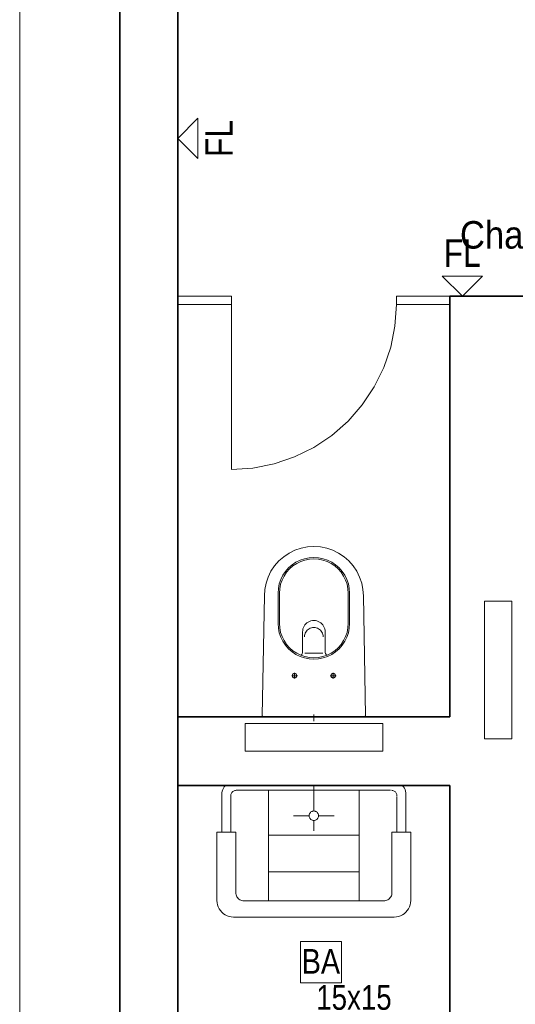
# Model space of a CAD drawing. Extents: x -297 to 573, y -46 to 548.
# Tile 7 of 256: x -50 to -14, y 98 to 170. Entities that reach past the tile are written whole.
import ezdxf
from ezdxf.lldxf.tags import DXFTag

# ---------------------------------------------------------------- set-up
doc = ezdxf.new("R2010")
doc.units = 0
doc.layers.get('0').update_dxf_attribs({"lineweight": 35})
for name, color, linetype, lineweight in [('5_EG-BESTAND', 7, 'Continuous', 25), ('5_EG-HLSE', 7, 'Continuous', 25), ('5_EG-NEU', 7, 'Continuous', 25), ('5_EG-WANDFLÄCHENMATERIAL', 7, 'Continuous', 25), ('H_Heizkoerpertext', 7, 'Continuous', 35)]:
    doc.layers.add(name, color=color, linetype=linetype, lineweight=lineweight)
for name, color, linetype, lineweight, true_color in [('H_Heizkoerper', 1, 'Continuous', 35, 0xff0000), ('H_Heizkoerperflaeche', 7, 'Continuous', 35, 0xc0c0c0), ('H_Ruecklauf', 5, 'Continuous', 35, 0x0000ff), ('H_Vorlauf', 1, 'Continuous', 35, 0xff0000)]:
    doc.layers.add(name, color=color, linetype=linetype, lineweight=lineweight, true_color=true_color)
doc.styles.get("Standard").update_dxf_attribs({"font": 'arial.ttf'})
tags = doc.linetypes.add('PUNKT2_S9', pattern=[0.0005, 0, -0.0005]).pattern_tags.tags
tags[6:7] = [DXFTag(74, 4), DXFTag(75, 0), DXFTag(340, '0'), DXFTag(46, 1.0), DXFTag(50, 0.0), DXFTag(44, 0.0), DXFTag(45, 0.0)]
tags[4:5] = [DXFTag(74, 4), DXFTag(75, 0), DXFTag(340, '0'), DXFTag(46, 1.0), DXFTag(50, 0.0), DXFTag(44, 0.0), DXFTag(45, 0.0)]

# ---------------------------------------------------------------- blocks, each defined once
blk = doc.blocks.new('Heizkörper-A07ALD4N1N', base_point=(-19.4, 149.314))
at = {"color": 0, "linetype": 'ByBlock', "lineweight": -2, "ltscale": 0.35}
for p, q in [((-9.985, 150.713), (-9.985, 152.713)), ((-9.985, 152.713), (1.975, 152.713)), ((1.975, 152.713), (1.975, 150.713)), ((1.975, 150.713), (-9.985, 150.713))]:
    blk.add_line(p, q, dxfattribs=at)
at = {"layer": 'H_Heizkoerperflaeche', "linetype": 'ByBlock', "lineweight": -2, "ltscale": 0.35}
for points in [[(-9.985, 150.713), (1.975, 150.713), (-9.985, 152.713)], [(1.975, 150.713), (-9.985, 152.713), (1.975, 152.713)]]:
    blk.add_solid(points, dxfattribs=at)
at = {"layer": 'H_Ruecklauf', "linetype": 'ByBlock', "lineweight": -2, "ltscale": 0.35}
for p, q in [((1.975, 151.713), (2.875, 151.713)), ((2.776, 151.726), (2.775, 151.713)), ((2.775, 151.713), (2.776, 151.7)), ((2.778, 151.739), (2.776, 151.726)), ((2.776, 151.7), (2.778, 151.687)), ((2.782, 151.752), (2.778, 151.739)), ((2.778, 151.687), (2.782, 151.675)), ((2.788, 151.763), (2.782, 151.752)), ((2.782, 151.675), (2.788, 151.663)), ((2.795, 151.774), (2.788, 151.763)), ((2.788, 151.663), (2.795, 151.652)), ((2.804, 151.784), (2.795, 151.774)), ((2.795, 151.652), (2.804, 151.643)), ((2.814, 151.793), (2.804, 151.784)), ((2.804, 151.643), (2.814, 151.634)), ((2.825, 151.8), (2.814, 151.793)), ((2.814, 151.634), (2.825, 151.627)), ((2.836, 151.806), (2.825, 151.8)), ((2.825, 151.627), (2.836, 151.621)), ((2.849, 151.81), (2.836, 151.806)), ((2.836, 151.621), (2.849, 151.617)), ((2.862, 151.812), (2.849, 151.81)), ((2.849, 151.617), (2.862, 151.614)), ((2.875, 151.813), (2.862, 151.812)), ((2.862, 151.614), (2.875, 151.613)), ((2.888, 151.812), (2.875, 151.813)), ((2.875, 151.613), (2.888, 151.614)), ((2.901, 151.81), (2.888, 151.812)), ((2.888, 151.614), (2.901, 151.617)), ((2.913, 151.806), (2.901, 151.81)), ((2.901, 151.617), (2.913, 151.621)), ((2.925, 151.8), (2.913, 151.806)), ((2.913, 151.621), (2.925, 151.627)), ((2.936, 151.793), (2.925, 151.8)), ((2.925, 151.627), (2.936, 151.634)), ((2.945, 151.784), (2.936, 151.793)), ((2.936, 151.634), (2.945, 151.643)), ((2.954, 151.774), (2.945, 151.784)), ((2.945, 151.643), (2.954, 151.652)), ((2.961, 151.763), (2.954, 151.774)), ((2.954, 151.652), (2.961, 151.663)), ((2.967, 151.752), (2.961, 151.763)), ((2.961, 151.663), (2.967, 151.675)), ((2.971, 151.739), (2.967, 151.752)), ((2.967, 151.675), (2.971, 151.687)), ((2.974, 151.726), (2.971, 151.739)), ((2.971, 151.687), (2.974, 151.7)), ((2.975, 151.713), (2.974, 151.726)), ((2.974, 151.7), (2.975, 151.713))]:
    blk.add_line(p, q, dxfattribs=at)
at = {"layer": 'H_Vorlauf', "color": 0, "linetype": 'ByBlock', "lineweight": -2, "ltscale": 0.35}
for p, q in [((-11.185, 152.513), (-10.385, 152.513)), ((-11.155, 151.866), (-11.172, 151.817)), ((-11.132, 151.913), (-11.155, 151.866)), ((-11.103, 151.957), (-11.132, 151.913)), ((-11.068, 151.996), (-11.103, 151.957)), ((-11.029, 152.031), (-11.068, 151.996)), ((-11.045, 151.863), (-11.062, 151.828)), ((-11.023, 151.896), (-11.045, 151.863)), ((-10.985, 152.06), (-11.029, 152.031)), ((-10.997, 151.925), (-11.023, 151.896)), ((-10.968, 151.951), (-10.997, 151.925)), ((-10.938, 152.083), (-10.985, 152.06)), ((-10.935, 151.973), (-10.968, 151.951)), ((-10.927, 151.855), (-10.944, 151.835)), ((-10.889, 152.1), (-10.938, 152.083)), ((-10.9, 151.991), (-10.935, 151.973)), ((-10.907, 151.872), (-10.927, 151.855)), ((-10.885, 151.887), (-10.907, 151.872)), ((-10.863, 152.003), (-10.9, 151.991)), ((-10.837, 152.11), (-10.889, 152.1)), ((-10.862, 151.898), (-10.885, 151.887)), ((-10.824, 152.011), (-10.863, 152.003)), ((-10.837, 151.907), (-10.862, 151.898)), ((-10.785, 152.113), (-10.837, 152.11)), ((-10.811, 151.912), (-10.837, 151.907)), ((-10.785, 152.013), (-10.824, 152.011)), ((-10.785, 151.913), (-10.811, 151.912)), ((-10.785, 152.113), (-10.785, 152.513)), ((-10.733, 152.11), (-10.785, 152.113)), ((-10.746, 152.011), (-10.785, 152.013)), ((-10.759, 151.912), (-10.785, 151.913)), ((-10.734, 151.907), (-10.759, 151.912)), ((-10.708, 152.003), (-10.746, 152.011)), ((-10.709, 151.898), (-10.734, 151.907)), ((-10.682, 152.1), (-10.733, 152.11)), ((-10.685, 151.887), (-10.709, 151.898)), ((-10.67, 151.991), (-10.708, 152.003)), ((-10.664, 151.872), (-10.685, 151.887)), ((-10.632, 152.083), (-10.682, 152.1)), ((-10.635, 151.973), (-10.67, 151.991)), ((-10.644, 151.855), (-10.664, 151.872)), ((-10.627, 151.835), (-10.644, 151.855)), ((-10.603, 151.951), (-10.635, 151.973)), ((-10.585, 152.06), (-10.632, 152.083)), ((-10.573, 151.925), (-10.603, 151.951)), ((-10.542, 152.031), (-10.585, 152.06)), ((-10.547, 151.896), (-10.573, 151.925)), ((-10.525, 151.863), (-10.547, 151.896)), ((-10.502, 151.996), (-10.542, 152.031)), ((-10.508, 151.828), (-10.525, 151.863)), ((-10.468, 151.957), (-10.502, 151.996)), ((-10.439, 151.913), (-10.468, 151.957)), ((-10.416, 151.866), (-10.439, 151.913)), ((-10.399, 151.817), (-10.416, 151.866)), ((-9.985, 151.713), (-11.585, 151.713)), ((-11.182, 151.766), (-11.185, 151.713)), ((-11.185, 151.713), (-11.182, 151.661)), ((-11.172, 151.817), (-11.182, 151.766)), ((-11.182, 151.661), (-11.172, 151.61)), ((-11.172, 151.61), (-11.155, 151.56)), ((-11.155, 151.56), (-11.132, 151.513)), ((-11.132, 151.513), (-11.103, 151.47)), ((-11.103, 151.47), (-11.068, 151.43)), ((-11.083, 151.752), (-11.085, 151.713)), ((-11.085, 151.713), (-11.083, 151.674)), ((-11.075, 151.791), (-11.083, 151.752)), ((-11.083, 151.674), (-11.075, 151.636)), ((-11.062, 151.828), (-11.075, 151.791)), ((-11.075, 151.636), (-11.062, 151.599)), ((-11.068, 151.43), (-11.029, 151.396)), ((-11.062, 151.599), (-11.045, 151.563)), ((-11.045, 151.563), (-11.023, 151.531)), ((-11.029, 151.396), (-10.985, 151.367)), ((-11.023, 151.531), (-10.997, 151.501)), ((-10.997, 151.501), (-10.968, 151.475)), ((-10.984, 151.739), (-10.985, 151.713)), ((-10.985, 151.713), (-10.984, 151.687)), ((-10.985, 151.367), (-10.938, 151.344)), ((-10.978, 151.765), (-10.984, 151.739)), ((-10.984, 151.687), (-10.978, 151.662)), ((-10.97, 151.79), (-10.978, 151.765)), ((-10.978, 151.662), (-10.97, 151.637)), ((-10.958, 151.813), (-10.97, 151.79)), ((-10.97, 151.637), (-10.958, 151.613)), ((-10.968, 151.475), (-10.935, 151.454)), ((-10.944, 151.835), (-10.958, 151.813)), ((-10.958, 151.613), (-10.944, 151.592)), ((-10.944, 151.592), (-10.927, 151.572)), ((-10.938, 151.344), (-10.889, 151.327)), ((-10.935, 151.454), (-10.9, 151.436)), ((-10.927, 151.572), (-10.907, 151.555)), ((-10.907, 151.555), (-10.885, 151.54)), ((-10.9, 151.436), (-10.863, 151.424)), ((-10.889, 151.327), (-10.837, 151.317)), ((-10.884, 151.726), (-10.885, 151.713)), ((-10.885, 151.713), (-10.884, 151.7)), ((-10.885, 151.54), (-10.862, 151.529)), ((-10.882, 151.739), (-10.884, 151.726)), ((-10.884, 151.7), (-10.882, 151.687)), ((-10.878, 151.752), (-10.882, 151.739)), ((-10.882, 151.687), (-10.878, 151.675)), ((-10.872, 151.763), (-10.878, 151.752)), ((-10.878, 151.675), (-10.872, 151.663)), ((-10.865, 151.774), (-10.872, 151.763)), ((-10.872, 151.663), (-10.865, 151.652)), ((-10.856, 151.784), (-10.865, 151.774)), ((-10.865, 151.652), (-10.856, 151.643)), ((-10.863, 151.424), (-10.824, 151.416)), ((-10.862, 151.529), (-10.837, 151.52)), ((-10.846, 151.793), (-10.856, 151.784)), ((-10.856, 151.643), (-10.846, 151.634)), ((-10.835, 151.8), (-10.846, 151.793)), ((-10.846, 151.634), (-10.835, 151.627)), ((-10.837, 151.52), (-10.811, 151.515)), ((-10.837, 151.317), (-10.785, 151.313)), ((-10.824, 151.806), (-10.835, 151.8)), ((-10.835, 151.627), (-10.824, 151.621)), ((-10.811, 151.81), (-10.824, 151.806)), ((-10.824, 151.621), (-10.811, 151.617)), ((-10.824, 151.416), (-10.785, 151.413)), ((-10.798, 151.812), (-10.811, 151.81)), ((-10.811, 151.617), (-10.798, 151.614)), ((-10.811, 151.515), (-10.785, 151.513)), ((-10.785, 151.813), (-10.798, 151.812)), ((-10.798, 151.614), (-10.785, 151.613)), ((-10.772, 151.812), (-10.785, 151.813)), ((-10.785, 151.613), (-10.772, 151.614)), ((-10.785, 151.513), (-10.759, 151.515)), ((-10.785, 151.413), (-10.746, 151.416)), ((-10.785, 151.313), (-10.733, 151.317)), ((-10.759, 151.81), (-10.772, 151.812)), ((-10.772, 151.614), (-10.759, 151.617)), ((-10.747, 151.806), (-10.759, 151.81)), ((-10.759, 151.617), (-10.747, 151.621)), ((-10.759, 151.515), (-10.734, 151.52)), ((-10.735, 151.8), (-10.747, 151.806)), ((-10.747, 151.621), (-10.735, 151.627)), ((-10.746, 151.416), (-10.708, 151.424)), ((-10.724, 151.793), (-10.735, 151.8)), ((-10.735, 151.627), (-10.724, 151.634)), ((-10.734, 151.52), (-10.709, 151.529)), ((-10.733, 151.317), (-10.682, 151.327)), ((-10.715, 151.784), (-10.724, 151.793)), ((-10.724, 151.634), (-10.715, 151.643)), ((-10.706, 151.774), (-10.715, 151.784)), ((-10.715, 151.643), (-10.706, 151.652)), ((-10.709, 151.529), (-10.685, 151.54)), ((-10.708, 151.424), (-10.67, 151.436)), ((-10.699, 151.763), (-10.706, 151.774)), ((-10.706, 151.652), (-10.699, 151.663)), ((-10.693, 151.752), (-10.699, 151.763)), ((-10.699, 151.663), (-10.693, 151.675)), ((-10.689, 151.739), (-10.693, 151.752)), ((-10.693, 151.675), (-10.689, 151.687)), ((-10.686, 151.726), (-10.689, 151.739)), ((-10.689, 151.687), (-10.686, 151.7)), ((-10.685, 151.713), (-10.686, 151.726)), ((-10.686, 151.7), (-10.685, 151.713)), ((-10.685, 151.54), (-10.664, 151.555)), ((-10.682, 151.327), (-10.632, 151.344)), ((-10.67, 151.436), (-10.635, 151.454)), ((-10.664, 151.555), (-10.644, 151.572)), ((-10.644, 151.572), (-10.627, 151.592)), ((-10.635, 151.454), (-10.603, 151.475)), ((-10.632, 151.344), (-10.585, 151.367)), ((-10.612, 151.813), (-10.627, 151.835)), ((-10.627, 151.592), (-10.612, 151.613)), ((-10.601, 151.79), (-10.612, 151.813)), ((-10.612, 151.613), (-10.601, 151.637)), ((-10.603, 151.475), (-10.573, 151.501)), ((-10.592, 151.765), (-10.601, 151.79)), ((-10.601, 151.637), (-10.592, 151.662)), ((-10.587, 151.739), (-10.592, 151.765)), ((-10.592, 151.662), (-10.587, 151.687)), ((-10.585, 151.713), (-10.587, 151.739)), ((-10.587, 151.687), (-10.585, 151.713)), ((-10.585, 151.367), (-10.542, 151.396)), ((-10.573, 151.501), (-10.547, 151.531)), ((-10.547, 151.531), (-10.525, 151.563)), ((-10.542, 151.396), (-10.502, 151.43)), ((-10.525, 151.563), (-10.508, 151.599)), ((-10.496, 151.791), (-10.508, 151.828)), ((-10.508, 151.599), (-10.496, 151.636)), ((-10.502, 151.43), (-10.468, 151.47)), ((-10.488, 151.752), (-10.496, 151.791)), ((-10.496, 151.636), (-10.488, 151.674)), ((-10.485, 151.713), (-10.488, 151.752)), ((-10.488, 151.674), (-10.485, 151.713)), ((-10.468, 151.47), (-10.439, 151.513)), ((-10.439, 151.513), (-10.416, 151.56)), ((-10.416, 151.56), (-10.399, 151.61)), ((-10.389, 151.766), (-10.399, 151.817)), ((-10.399, 151.61), (-10.389, 151.661)), ((-10.385, 151.713), (-10.389, 151.766)), ((-10.389, 151.661), (-10.385, 151.713))]:
    blk.add_line(p, q, dxfattribs=at)
at = {"layer": 'H_Heizkoerpertext', "linetype": 'ByBlock', "lineweight": -2, "ltscale": 0.35, "insert": (-18, 155.38), "char_height": 2, "attachment_point": 1}
blk.add_mtext('{\\W0.9;\\fArial;Charleston 1000 598 100}', dxfattribs=at)
blk = doc.blocks.new('Referenz-A07ALD4Q1N', base_point=(-101.907, -12.836))
at = {"layer": '5_EG-BESTAND', "color": 0, "linetype": 'PUNKT2_S9', "lineweight": 13, "ltscale": 0.13}
blk.add_line((-50.018, 26.629), (-50.018, 233.959), dxfattribs=at)
at = {"layer": '5_EG-BESTAND', "color": 0, "lineweight": 35}
for p, q in [((-42.736, 233.959), (-42.746, 33.31)), ((-38.525, 189.839), (-38.525, 112.322)), ((-38.525, 112.322), (-38.525, 109.579)), ((-38.525, 109.579), (-38.525, 39.315))]:
    blk.add_line(p, q, dxfattribs=at)
at = {"layer": '5_EG-HLSE', "color": 0, "lineweight": 13}
for p, q in [((-30.425, 131.231), (-30.816, 130.97)), ((-30.002, 131.44), (-30.425, 131.231)), ((-29.556, 131.591), (-30.002, 131.44)), ((-29.094, 131.683), (-29.556, 131.591)), ((-28.624, 131.713), (-29.094, 131.683)), ((-28.154, 131.682), (-28.624, 131.713)), ((-27.692, 131.59), (-28.154, 131.682)), ((-27.246, 131.439), (-27.692, 131.59)), ((-26.824, 131.23), (-27.246, 131.439)), ((-26.432, 130.968), (-26.824, 131.23)), ((-31.17, 130.659), (-31.481, 130.305)), ((-30.816, 130.97), (-31.17, 130.659)), ((-30.208, 130.376), (-30.464, 130.152)), ((-29.925, 130.565), (-30.208, 130.376)), ((-29.875, 130.478), (-30.147, 130.297)), ((-29.62, 130.715), (-29.925, 130.565)), ((-29.582, 130.623), (-29.875, 130.478)), ((-29.298, 130.825), (-29.62, 130.715)), ((-29.272, 130.728), (-29.582, 130.623)), ((-28.965, 130.891), (-29.298, 130.825)), ((-28.952, 130.792), (-29.272, 130.728)), ((-28.625, 130.913), (-28.965, 130.891)), ((-28.625, 130.813), (-28.952, 130.792)), ((-28.286, 130.891), (-28.625, 130.913)), ((-28.299, 130.792), (-28.625, 130.813)), ((-27.978, 130.728), (-28.299, 130.792)), ((-27.952, 130.825), (-28.286, 130.891)), ((-27.669, 130.623), (-27.978, 130.728)), ((-27.63, 130.715), (-27.952, 130.825)), ((-27.375, 130.478), (-27.669, 130.623)), ((-27.325, 130.565), (-27.63, 130.715)), ((-27.103, 130.297), (-27.375, 130.478)), ((-27.042, 130.376), (-27.325, 130.565)), ((-26.787, 130.152), (-27.042, 130.376)), ((-26.078, 130.658), (-26.432, 130.968)), ((-25.768, 130.303), (-26.078, 130.658)), ((-31.743, 129.914), (-31.951, 129.491)), ((-31.481, 130.305), (-31.743, 129.914)), ((-30.688, 129.896), (-30.877, 129.613)), ((-30.609, 129.835), (-30.79, 129.563)), ((-30.464, 130.152), (-30.688, 129.896)), ((-30.393, 130.081), (-30.609, 129.835)), ((-30.147, 130.297), (-30.393, 130.081)), ((-26.857, 130.081), (-27.103, 130.297)), ((-26.642, 129.835), (-26.857, 130.081)), ((-26.563, 129.896), (-26.787, 130.152)), ((-26.46, 129.563), (-26.642, 129.835)), ((-26.374, 129.613), (-26.563, 129.896)), ((-25.507, 129.912), (-25.768, 130.303)), ((-25.298, 129.489), (-25.507, 129.912)), ((-32.103, 129.045), (-32.194, 128.583)), ((-31.951, 129.491), (-32.103, 129.045)), ((-31.137, 128.986), (-31.203, 128.653)), ((-31.027, 129.308), (-31.137, 128.986)), ((-31.04, 128.96), (-31.104, 128.64)), ((-30.935, 129.27), (-31.04, 128.96)), ((-30.877, 129.613), (-31.027, 129.308)), ((-30.79, 129.563), (-30.935, 129.27)), ((-26.316, 129.27), (-26.46, 129.563)), ((-26.223, 129.308), (-26.374, 129.613)), ((-26.21, 128.96), (-26.316, 129.27)), ((-26.114, 128.986), (-26.223, 129.308)), ((-26.147, 128.64), (-26.21, 128.96)), ((-26.048, 128.653), (-26.114, 128.986)), ((-25.147, 129.043), (-25.298, 129.489)), ((-25.056, 128.581), (-25.147, 129.043)), ((-32.194, 128.583), (-32.225, 128.113)), ((-31.203, 128.653), (-31.225, 128.313)), ((-31.225, 128.313), (-31.225, 126.113)), ((-31.104, 128.64), (-31.125, 128.313)), ((-31.125, 128.313), (-31.125, 126.113)), ((-26.125, 128.313), (-26.147, 128.64)), ((-26.125, 128.313), (-26.125, 126.113)), ((-26.025, 128.313), (-26.048, 128.653)), ((-26.025, 128.313), (-26.025, 126.113)), ((-25.025, 128.111), (-25.056, 128.581)), ((-32.375, 119.415), (-32.225, 128.113)), ((-25.025, 128.111), (-24.875, 119.415)), ((-31.225, 126.113), (-31.203, 125.774)), ((-31.125, 126.113), (-31.104, 125.787)), ((-29.205, 126.084), (-29.276, 126.003)), ((-29.125, 126.155), (-29.205, 126.084)), ((-29.035, 126.214), (-29.125, 126.155)), ((-28.939, 126.262), (-29.035, 126.214)), ((-28.838, 126.296), (-28.939, 126.262)), ((-28.732, 126.317), (-28.838, 126.296)), ((-28.625, 126.324), (-28.732, 126.317)), ((-28.518, 126.317), (-28.625, 126.324)), ((-28.413, 126.296), (-28.518, 126.317)), ((-28.311, 126.262), (-28.413, 126.296)), ((-28.215, 126.214), (-28.311, 126.262)), ((-28.126, 126.155), (-28.215, 126.214)), ((-28.045, 126.084), (-28.126, 126.155)), ((-27.974, 126.003), (-28.045, 126.084)), ((-26.147, 125.787), (-26.125, 126.113)), ((-26.048, 125.774), (-26.025, 126.113)), ((-31.203, 125.774), (-31.137, 125.44)), ((-31.137, 125.44), (-31.027, 125.118)), ((-31.104, 125.787), (-31.04, 125.466)), ((-31.04, 125.466), (-30.935, 125.157)), ((-29.439, 125.611), (-29.446, 125.504)), ((-29.446, 125.504), (-29.446, 124.053)), ((-29.418, 125.716), (-29.439, 125.611)), ((-29.383, 125.818), (-29.418, 125.716)), ((-29.336, 125.914), (-29.383, 125.818)), ((-29.276, 126.003), (-29.336, 125.914)), ((-29.253, 125.399), (-29.282, 125.314)), ((-29.214, 125.478), (-29.253, 125.399)), ((-29.165, 125.552), (-29.214, 125.478)), ((-29.106, 125.619), (-29.165, 125.552)), ((-29.039, 125.678), (-29.106, 125.619)), ((-28.965, 125.727), (-29.039, 125.678)), ((-28.885, 125.767), (-28.965, 125.727)), ((-28.801, 125.795), (-28.885, 125.767)), ((-28.714, 125.813), (-28.801, 125.795)), ((-28.625, 125.818), (-28.714, 125.813)), ((-28.536, 125.813), (-28.625, 125.818)), ((-28.449, 125.795), (-28.536, 125.813)), ((-28.365, 125.767), (-28.449, 125.795)), ((-28.285, 125.727), (-28.365, 125.767)), ((-28.211, 125.678), (-28.285, 125.727)), ((-28.144, 125.619), (-28.211, 125.678)), ((-28.086, 125.552), (-28.144, 125.619)), ((-28.036, 125.478), (-28.086, 125.552)), ((-27.997, 125.399), (-28.036, 125.478)), ((-27.968, 125.314), (-27.997, 125.399)), ((-27.915, 125.914), (-27.974, 126.003)), ((-27.867, 125.818), (-27.915, 125.914)), ((-27.833, 125.716), (-27.867, 125.818)), ((-27.812, 125.611), (-27.833, 125.716)), ((-27.805, 125.504), (-27.812, 125.611)), ((-27.805, 125.504), (-27.805, 124.053)), ((-26.316, 125.157), (-26.21, 125.466)), ((-26.223, 125.118), (-26.114, 125.44)), ((-26.21, 125.466), (-26.147, 125.787)), ((-26.114, 125.44), (-26.048, 125.774)), ((-31.027, 125.118), (-30.877, 124.813)), ((-30.935, 125.157), (-30.79, 124.863)), ((-30.877, 124.813), (-30.688, 124.531)), ((-30.79, 124.863), (-30.609, 124.591)), ((-29.299, 125.227), (-29.305, 125.138)), ((-29.282, 125.314), (-29.299, 125.227)), ((-27.951, 125.227), (-27.968, 125.314)), ((-27.945, 125.138), (-27.951, 125.227)), ((-26.642, 124.591), (-26.46, 124.863)), ((-26.563, 124.531), (-26.374, 124.813)), ((-26.46, 124.863), (-26.316, 125.157)), ((-26.374, 124.813), (-26.223, 125.118)), ((-30.688, 124.531), (-30.464, 124.275)), ((-30.609, 124.591), (-30.393, 124.346)), ((-30.464, 124.275), (-30.208, 124.051)), ((-30.393, 124.346), (-30.147, 124.13)), ((-30.208, 124.051), (-29.925, 123.862)), ((-30.147, 124.13), (-29.875, 123.948)), ((-29.875, 123.948), (-29.582, 123.804)), ((-29.485, 123.892), (-29.467, 123.929)), ((-29.467, 123.929), (-29.454, 123.969)), ((-29.454, 123.969), (-29.447, 124.011)), ((-29.447, 124.011), (-29.446, 124.053)), ((-29.271, 123.959), (-27.979, 123.959)), ((-27.805, 124.053), (-27.804, 124.011)), ((-27.804, 124.011), (-27.797, 123.969)), ((-27.797, 123.969), (-27.784, 123.929)), ((-27.784, 123.929), (-27.766, 123.892)), ((-27.669, 123.804), (-27.375, 123.948)), ((-27.375, 123.948), (-27.103, 124.13)), ((-27.325, 123.862), (-27.042, 124.051)), ((-27.103, 124.13), (-26.857, 124.346)), ((-27.042, 124.051), (-26.787, 124.275)), ((-26.857, 124.346), (-26.642, 124.591)), ((-26.787, 124.275), (-26.563, 124.531)), ((-29.925, 123.862), (-29.62, 123.711)), ((-29.62, 123.711), (-29.298, 123.602)), ((-29.582, 123.804), (-29.272, 123.699)), ((-29.567, 123.798), (-29.535, 123.825)), ((-29.535, 123.825), (-29.508, 123.857)), ((-29.508, 123.857), (-29.485, 123.892)), ((-29.298, 123.602), (-28.965, 123.536)), ((-29.272, 123.699), (-28.952, 123.635)), ((-28.965, 123.536), (-28.625, 123.513)), ((-28.952, 123.635), (-28.625, 123.613)), ((-28.625, 123.613), (-28.299, 123.635)), ((-28.625, 123.513), (-28.286, 123.536)), ((-28.299, 123.635), (-27.978, 123.699)), ((-28.286, 123.536), (-27.952, 123.602)), ((-27.978, 123.699), (-27.669, 123.804)), ((-27.952, 123.602), (-27.63, 123.711)), ((-27.766, 123.892), (-27.743, 123.857)), ((-27.743, 123.857), (-27.715, 123.825)), ((-27.715, 123.825), (-27.683, 123.798)), ((-27.63, 123.711), (-27.325, 123.862)), ((-30.033, 122.518), (-30.033, 122.109)), ((-27.218, 122.518), (-27.218, 122.109)), ((-29.815, 122.313), (-30.235, 122.313)), ((-30.191, 122.334), (-30.193, 122.313)), ((-30.193, 122.313), (-30.191, 122.292)), ((-30.187, 122.355), (-30.191, 122.334)), ((-30.191, 122.292), (-30.187, 122.272)), ((-30.18, 122.375), (-30.187, 122.355)), ((-30.187, 122.272), (-30.18, 122.252)), ((-30.171, 122.393), (-30.18, 122.375)), ((-30.18, 122.252), (-30.171, 122.233)), ((-30.16, 122.411), (-30.171, 122.393)), ((-30.171, 122.233), (-30.16, 122.216)), ((-30.146, 122.427), (-30.16, 122.411)), ((-30.16, 122.216), (-30.146, 122.2)), ((-30.13, 122.44), (-30.146, 122.427)), ((-30.146, 122.2), (-30.13, 122.186)), ((-30.113, 122.452), (-30.13, 122.44)), ((-30.13, 122.186), (-30.113, 122.175)), ((-30.094, 122.461), (-30.113, 122.452)), ((-30.113, 122.175), (-30.094, 122.166)), ((-30.074, 122.468), (-30.094, 122.461)), ((-30.094, 122.166), (-30.074, 122.159)), ((-30.054, 122.472), (-30.074, 122.468)), ((-30.074, 122.159), (-30.054, 122.155)), ((-30.033, 122.473), (-30.054, 122.472)), ((-30.054, 122.155), (-30.033, 122.153)), ((-30.029, 122.473), (-30.036, 122.473)), ((-30.012, 122.472), (-30.033, 122.473)), ((-30.033, 122.153), (-30.012, 122.155)), ((-29.991, 122.468), (-30.012, 122.472)), ((-30.012, 122.155), (-29.991, 122.159)), ((-29.971, 122.461), (-29.991, 122.468)), ((-29.991, 122.159), (-29.971, 122.166)), ((-29.953, 122.452), (-29.971, 122.461)), ((-29.971, 122.166), (-29.953, 122.175)), ((-29.935, 122.44), (-29.953, 122.452)), ((-29.953, 122.175), (-29.935, 122.186)), ((-29.92, 122.427), (-29.935, 122.44)), ((-29.935, 122.186), (-29.92, 122.2)), ((-29.906, 122.411), (-29.92, 122.427)), ((-29.92, 122.2), (-29.906, 122.216)), ((-29.894, 122.393), (-29.906, 122.411)), ((-29.906, 122.216), (-29.894, 122.233)), ((-29.885, 122.375), (-29.894, 122.393)), ((-29.894, 122.233), (-29.885, 122.252)), ((-29.878, 122.355), (-29.885, 122.375)), ((-29.885, 122.252), (-29.878, 122.272)), ((-29.874, 122.334), (-29.878, 122.355)), ((-29.878, 122.272), (-29.874, 122.292)), ((-29.873, 122.313), (-29.874, 122.334)), ((-29.874, 122.292), (-29.873, 122.313)), ((-27.435, 122.313), (-27.015, 122.313)), ((-27.377, 122.334), (-27.378, 122.313)), ((-27.378, 122.313), (-27.377, 122.292)), ((-27.372, 122.355), (-27.377, 122.334)), ((-27.377, 122.292), (-27.372, 122.272)), ((-27.366, 122.375), (-27.372, 122.355)), ((-27.372, 122.272), (-27.366, 122.252)), ((-27.356, 122.393), (-27.366, 122.375)), ((-27.366, 122.252), (-27.356, 122.233)), ((-27.345, 122.411), (-27.356, 122.393)), ((-27.356, 122.233), (-27.345, 122.216)), ((-27.331, 122.427), (-27.345, 122.411)), ((-27.345, 122.216), (-27.331, 122.2)), ((-27.315, 122.44), (-27.331, 122.427)), ((-27.331, 122.2), (-27.315, 122.186)), ((-27.298, 122.452), (-27.315, 122.44)), ((-27.315, 122.186), (-27.298, 122.175)), ((-27.279, 122.461), (-27.298, 122.452)), ((-27.298, 122.175), (-27.279, 122.166)), ((-27.259, 122.468), (-27.279, 122.461)), ((-27.279, 122.166), (-27.259, 122.159)), ((-27.239, 122.472), (-27.259, 122.468)), ((-27.259, 122.159), (-27.239, 122.155)), ((-27.218, 122.473), (-27.239, 122.472)), ((-27.239, 122.155), (-27.218, 122.153)), ((-27.214, 122.473), (-27.222, 122.473)), ((-27.197, 122.472), (-27.218, 122.473)), ((-27.218, 122.153), (-27.197, 122.155)), ((-27.176, 122.468), (-27.197, 122.472)), ((-27.197, 122.155), (-27.176, 122.159)), ((-27.157, 122.461), (-27.176, 122.468)), ((-27.176, 122.159), (-27.157, 122.166)), ((-27.138, 122.452), (-27.157, 122.461)), ((-27.157, 122.166), (-27.138, 122.175)), ((-27.121, 122.44), (-27.138, 122.452)), ((-27.138, 122.175), (-27.121, 122.186)), ((-27.105, 122.427), (-27.121, 122.44)), ((-27.121, 122.186), (-27.105, 122.2)), ((-27.091, 122.411), (-27.105, 122.427)), ((-27.105, 122.2), (-27.091, 122.216)), ((-27.079, 122.393), (-27.091, 122.411)), ((-27.091, 122.216), (-27.079, 122.233)), ((-27.07, 122.375), (-27.079, 122.393)), ((-27.079, 122.233), (-27.07, 122.252)), ((-27.063, 122.355), (-27.07, 122.375)), ((-27.07, 122.252), (-27.063, 122.272)), ((-27.059, 122.334), (-27.063, 122.355)), ((-27.063, 122.272), (-27.059, 122.292)), ((-27.058, 122.313), (-27.059, 122.334)), ((-27.059, 122.292), (-27.058, 122.313)), ((-32.375, 119.415), (-32.375, 119.402)), ((-32.375, 119.402), (-32.372, 119.389)), ((-32.372, 119.389), (-32.368, 119.376)), ((-32.368, 119.376), (-32.362, 119.364)), ((-32.362, 119.364), (-32.355, 119.353)), ((-32.355, 119.353), (-32.347, 119.343)), ((-32.347, 119.343), (-32.337, 119.334)), ((-32.337, 119.334), (-32.326, 119.327)), ((-32.326, 119.327), (-32.314, 119.321)), ((-32.314, 119.321), (-32.301, 119.317)), ((-32.301, 119.317), (-32.288, 119.314)), ((-32.288, 119.314), (-32.275, 119.313)), ((-24.975, 119.313), (-32.275, 119.313)), ((-28.625, 118.996), (-28.625, 119.481)), ((-24.975, 119.313), (-24.962, 119.314)), ((-24.962, 119.314), (-24.949, 119.317)), ((-24.949, 119.317), (-24.937, 119.321)), ((-24.937, 119.321), (-24.925, 119.327)), ((-24.925, 119.327), (-24.914, 119.334)), ((-24.914, 119.334), (-24.904, 119.343)), ((-24.904, 119.343), (-24.895, 119.353)), ((-24.895, 119.353), (-24.888, 119.364)), ((-24.888, 119.364), (-24.882, 119.376)), ((-24.882, 119.376), (-24.878, 119.389)), ((-24.878, 119.389), (-24.876, 119.402)), ((-24.876, 119.402), (-24.875, 119.415)), ((-35.293, 113.912), (-35.314, 113.794)), ((-35.257, 114.027), (-35.293, 113.912)), ((-35.205, 114.136), (-35.257, 114.027)), ((-35.14, 114.237), (-35.205, 114.136)), ((-35.14, 114.237), (-35.083, 114.307)), ((-22.111, 114.307), (-35.083, 114.307)), ((-34.514, 113.892), (-34.553, 113.857)), ((-34.471, 113.921), (-34.514, 113.892)), ((-34.424, 113.944), (-34.471, 113.921)), ((-34.374, 113.961), (-34.424, 113.944)), ((-34.323, 113.971), (-34.374, 113.961)), ((-34.271, 113.975), (-34.323, 113.971)), ((-34.271, 113.975), (-23.043, 113.975)), ((-31.928, 113.975), (-31.928, 105.937)), ((-28.625, 112.471), (-28.625, 114.313)), ((-25.322, 113.975), (-25.322, 105.937)), ((-22.928, 113.971), (-22.98, 113.975)), ((-22.877, 113.961), (-22.928, 113.971)), ((-22.827, 113.944), (-22.877, 113.961)), ((-22.78, 113.921), (-22.827, 113.944)), ((-22.737, 113.892), (-22.78, 113.921)), ((-22.697, 113.857), (-22.737, 113.892)), ((-22.111, 114.237), (-22.169, 114.309)), ((-22.045, 114.136), (-22.111, 114.237)), ((-21.994, 114.027), (-22.045, 114.136)), ((-21.957, 113.912), (-21.994, 114.027)), ((-21.936, 113.794), (-21.957, 113.912)), ((-35.314, 113.794), (-35.319, 113.673)), ((-35.319, 110.923), (-35.319, 113.673)), ((-34.667, 113.627), (-34.671, 113.575)), ((-34.671, 110.923), (-34.671, 113.575)), ((-34.657, 113.678), (-34.667, 113.627)), ((-34.64, 113.728), (-34.657, 113.678)), ((-34.617, 113.775), (-34.64, 113.728)), ((-34.588, 113.818), (-34.617, 113.775)), ((-34.553, 113.857), (-34.588, 113.818)), ((-22.663, 113.818), (-22.697, 113.857)), ((-22.634, 113.775), (-22.663, 113.818)), ((-22.611, 113.728), (-22.634, 113.775)), ((-22.594, 113.678), (-22.611, 113.728)), ((-22.583, 113.627), (-22.594, 113.678)), ((-22.58, 113.575), (-22.583, 113.627)), ((-22.58, 110.923), (-22.58, 113.52)), ((-21.932, 113.673), (-21.936, 113.794)), ((-21.932, 110.923), (-21.932, 113.673)), ((-28.714, 112.459), (-28.757, 112.445)), ((-28.67, 112.468), (-28.714, 112.459)), ((-28.625, 112.471), (-28.67, 112.468)), ((-28.58, 112.468), (-28.625, 112.471)), ((-28.536, 112.459), (-28.58, 112.468)), ((-28.494, 112.445), (-28.536, 112.459)), ((-28.969, 112.127), (-30.103, 112.127)), ((-28.966, 112.172), (-28.969, 112.127)), ((-28.969, 112.127), (-28.966, 112.082)), ((-28.957, 112.216), (-28.966, 112.172)), ((-28.966, 112.082), (-28.957, 112.038)), ((-28.943, 112.259), (-28.957, 112.216)), ((-28.957, 112.038), (-28.943, 111.996)), ((-28.923, 112.299), (-28.943, 112.259)), ((-28.943, 111.996), (-28.923, 111.955)), ((-28.898, 112.337), (-28.923, 112.299)), ((-28.923, 111.955), (-28.898, 111.918)), ((-28.868, 112.37), (-28.898, 112.337)), ((-28.898, 111.918), (-28.868, 111.884)), ((-28.835, 112.4), (-28.868, 112.37)), ((-28.868, 111.884), (-28.835, 111.854)), ((-28.797, 112.425), (-28.835, 112.4)), ((-28.835, 111.854), (-28.797, 111.829)), ((-28.757, 112.445), (-28.797, 112.425)), ((-28.797, 111.829), (-28.757, 111.809)), ((-28.757, 111.809), (-28.714, 111.795)), ((-28.714, 111.795), (-28.67, 111.786)), ((-28.67, 111.786), (-28.625, 111.783)), ((-28.625, 111.783), (-28.58, 111.786)), ((-28.625, 111.783), (-28.625, 111.017)), ((-28.58, 111.786), (-28.536, 111.795)), ((-28.536, 111.795), (-28.494, 111.809)), ((-28.453, 112.425), (-28.494, 112.445)), ((-28.494, 111.809), (-28.453, 111.829)), ((-28.416, 112.4), (-28.453, 112.425)), ((-28.453, 111.829), (-28.416, 111.854)), ((-28.382, 112.37), (-28.416, 112.4)), ((-28.416, 111.854), (-28.382, 111.884)), ((-28.352, 112.337), (-28.382, 112.37)), ((-28.382, 111.884), (-28.352, 111.918)), ((-28.327, 112.299), (-28.352, 112.337)), ((-28.352, 111.918), (-28.327, 111.955)), ((-28.307, 112.259), (-28.327, 112.299)), ((-28.327, 111.955), (-28.307, 111.996)), ((-28.293, 112.216), (-28.307, 112.259)), ((-28.307, 111.996), (-28.293, 112.038)), ((-28.284, 112.172), (-28.293, 112.216)), ((-28.293, 112.038), (-28.284, 112.082)), ((-28.281, 112.127), (-28.284, 112.172)), ((-28.284, 112.082), (-28.281, 112.127)), ((-28.281, 112.127), (-27.147, 112.127)), ((-34.308, 110.923), (-35.671, 110.923)), ((-35.671, 110.923), (-35.671, 105.95)), ((-34.308, 110.923), (-34.308, 106.537)), ((-31.928, 110.703), (-25.322, 110.703)), ((-22.943, 110.923), (-21.58, 110.923)), ((-22.943, 110.923), (-22.943, 106.537)), ((-21.58, 110.923), (-21.58, 105.95)), ((-31.928, 108.041), (-25.322, 108.041)), ((-34.308, 106.537), (-34.303, 106.459)), ((-34.303, 106.459), (-34.287, 106.382)), ((-34.287, 106.382), (-34.262, 106.308)), ((-34.262, 106.308), (-34.228, 106.237)), ((-34.228, 106.237), (-34.184, 106.172)), ((-34.184, 106.172), (-34.132, 106.113)), ((-34.132, 106.113), (-34.073, 106.061)), ((-34.073, 106.061), (-34.008, 106.018)), ((-34.008, 106.018), (-33.938, 105.983)), ((-23.313, 105.983), (-23.243, 106.018)), ((-23.243, 106.018), (-23.177, 106.061)), ((-23.177, 106.061), (-23.118, 106.113)), ((-23.118, 106.113), (-23.067, 106.172)), ((-23.067, 106.172), (-23.023, 106.237)), ((-23.023, 106.237), (-22.988, 106.308)), ((-22.988, 106.308), (-22.963, 106.382)), ((-22.963, 106.382), (-22.948, 106.459)), ((-22.948, 106.459), (-22.943, 106.537)), ((-35.671, 105.95), (-35.66, 105.794)), ((-35.66, 105.794), (-35.63, 105.64)), ((-35.63, 105.64), (-35.579, 105.491)), ((-35.579, 105.491), (-35.51, 105.35)), ((-35.51, 105.35), (-35.423, 105.22)), ((-33.938, 105.983), (-33.863, 105.958)), ((-33.863, 105.958), (-33.786, 105.942)), ((-33.786, 105.942), (-33.708, 105.937)), ((-23.543, 105.937), (-33.708, 105.937)), ((-23.543, 105.937), (-23.464, 105.942)), ((-23.464, 105.942), (-23.387, 105.958)), ((-23.387, 105.958), (-23.313, 105.983)), ((-21.828, 105.22), (-21.741, 105.35)), ((-21.741, 105.35), (-21.671, 105.491)), ((-21.671, 105.491), (-21.621, 105.64)), ((-21.621, 105.64), (-21.59, 105.794)), ((-21.59, 105.794), (-21.58, 105.95)), ((-35.423, 105.22), (-35.319, 105.102)), ((-35.319, 105.102), (-35.201, 104.998)), ((-35.201, 104.998), (-35.071, 104.911)), ((-35.071, 104.911), (-34.93, 104.842)), ((-34.93, 104.842), (-34.781, 104.791)), ((-34.781, 104.791), (-34.627, 104.761)), ((-34.627, 104.761), (-34.471, 104.75)), ((-34.471, 104.75), (-32.449, 104.75)), ((-32.449, 104.75), (-28.625, 104.75)), ((-24.801, 104.75), (-28.625, 104.75)), ((-22.78, 104.75), (-24.801, 104.75)), ((-22.78, 104.75), (-22.623, 104.761)), ((-22.623, 104.761), (-22.469, 104.791)), ((-22.469, 104.791), (-22.321, 104.842)), ((-22.321, 104.842), (-22.18, 104.911)), ((-22.18, 104.911), (-22.05, 104.998)), ((-22.05, 104.998), (-21.932, 105.102)), ((-21.932, 105.102), (-21.828, 105.22)), ((-29.603, 102.974), (-26.603, 102.974)), ((-29.603, 99.974), (-29.603, 102.974)), ((-26.603, 102.974), (-26.603, 99.974)), ((-26.603, 102.974), (-26.603, 102.974)), ((-26.603, 99.974), (-29.603, 99.974)), ((-29.603, 99.974), (-29.603, 99.974)), ((-26.603, 99.974), (-26.603, 99.974))]:
    blk.add_line(p, q, dxfattribs=at)
at = {"layer": '5_EG-HLSE', "color": 0, "linetype": 'PUNKT2_S9', "lineweight": 13, "ltscale": 0.13}
for p, q in [((-16.225, 117.731), (-16.225, 127.731)), ((-16.225, 127.731), (-14.225, 127.731)), ((-14.225, 117.731), (-14.225, 127.731)), ((-23.621, 118.826), (-33.621, 118.826)), ((-33.621, 116.826), (-33.621, 118.826)), ((-23.621, 118.826), (-23.621, 116.826)), ((-14.225, 117.731), (-16.225, 117.731)), ((-23.621, 116.826), (-33.621, 116.826))]:
    blk.add_line(p, q, dxfattribs=at)
at = {"layer": '5_EG-NEU', "color": 0, "lineweight": 13}
for p, q in [((-38.525, 149.913), (-34.625, 149.913)), ((-34.625, 149.913), (-34.625, 149.313)), ((-22.625, 149.913), (-22.625, 149.313)), ((-22.625, 149.913), (-18.725, 149.913)), ((-38.525, 149.313), (-34.625, 149.313)), ((-34.625, 149.313), (-34.625, 137.313)), ((-22.728, 147.747), (-22.625, 149.313)), ((-22.625, 149.313), (-18.725, 149.313)), ((-23.034, 146.207), (-22.728, 147.747)), ((-23.539, 144.721), (-23.034, 146.207)), ((-24.233, 143.313), (-23.539, 144.721)), ((-25.105, 142.008), (-24.233, 143.313)), ((-26.14, 140.828), (-25.105, 142.008)), ((-27.32, 139.793), (-26.14, 140.828)), ((-28.625, 138.921), (-27.32, 139.793)), ((-30.033, 138.227), (-28.625, 138.921)), ((-33.059, 137.416), (-31.519, 137.722)), ((-31.519, 137.722), (-30.033, 138.227)), ((-34.625, 137.313), (-33.059, 137.416))]:
    blk.add_line(p, q, dxfattribs=at)
at = {"layer": '5_EG-NEU', "color": 0, "lineweight": 35}
for p, q in [((-18.725, 149.913), (-18.725, 119.313)), ((-18.725, 149.913), (3.475, 149.913)), ((-38.525, 119.313), (-18.725, 119.313)), ((-38.525, 114.313), (-18.725, 114.313)), ((-18.725, 114.313), (-18.725, 96.913))]:
    blk.add_line(p, q, dxfattribs=at)
at = {"layer": '5_EG-WANDFLÄCHENMATERIAL', "color": 0, "lineweight": 18}
for p, q in [((-38.525, 161.396), (-37.055, 162.867)), ((-37.055, 162.867), (-37.054, 159.925)), ((-38.525, 161.396), (-37.054, 159.925)), ((-16.354, 151.384), (-19.296, 151.384)), ((-17.825, 149.913), (-19.296, 151.384)), ((-17.825, 149.913), (-16.354, 151.384))]:
    blk.add_line(p, q, dxfattribs=at)
at = {"layer": '5_EG-HLSE', "color": 0, "lineweight": 18, "char_height": 1.8, "attachment_point": 1}
for s, insert in [('{\\W0.83;\\fArial;BA}', (-29.503, 102.434)), ('{\\W0.8;\\fArial;15x15}', (-28.449, 99.809))]:
    blk.add_mtext(s, dxfattribs=dict(at, insert=insert))
at = {"layer": '5_EG-WANDFLÄCHENMATERIAL', "color": 0, "lineweight": 18, "insert": (-36.521, 160.035), "char_height": 2, "attachment_point": 1, "rotation": 89.99608}
blk.add_mtext('{\\W0.83;\\fArial;FL}', dxfattribs=at)
at = {"layer": '5_EG-WANDFLÄCHENMATERIAL', "color": 0, "lineweight": 18, "insert": (-19.186, 154.051), "char_height": 2, "attachment_point": 1}
blk.add_mtext('{\\W0.83;\\fArial;FL}', dxfattribs=at)

msp = doc.modelspace()

# ---------------------------------------------------------------- block references
at = {"color": 251, "lineweight": 25, "ltscale": 0.25, "true_color": 0x585858}
msp.add_blockref('Referenz-A07ALD4Q1N', (-101.907, -12.836), dxfattribs=at)
at = {"layer": 'H_Heizkoerper', "ltscale": 0.35}
msp.add_blockref('Heizkörper-A07ALD4N1N', (-19.4, 149.314), dxfattribs=at)

doc.saveas('drawing.dxf')
